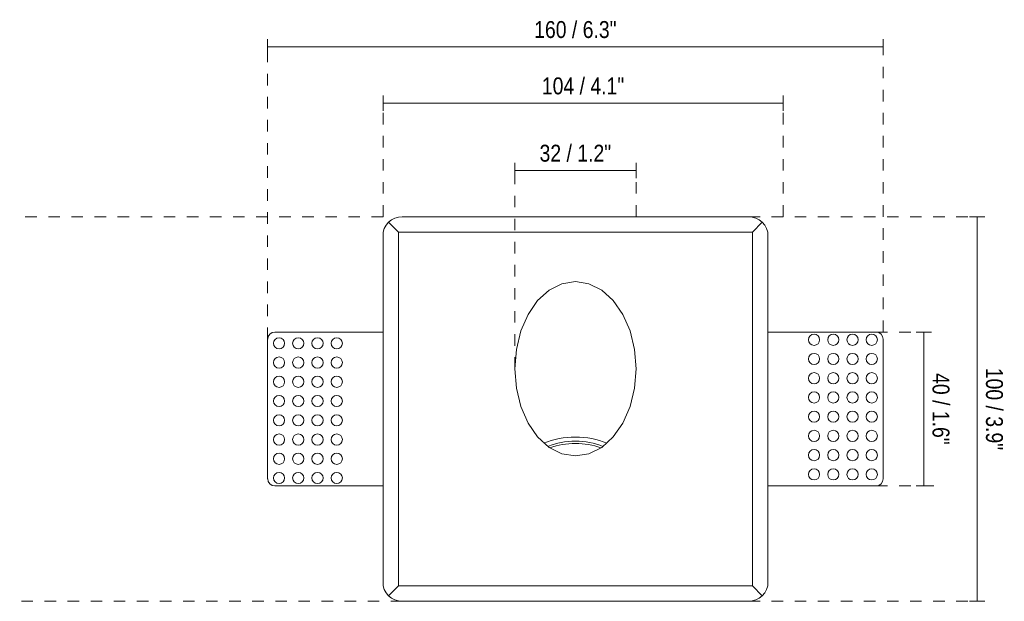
# Model space of a CAD drawing. Header units: millimetres. Extents: x -6724 to -5834, y 195 to 6736.
# Tile 1 of 5: x -6724 to -6468, y 250 to 401. Entities that reach past the tile are written whole.
import ezdxf

# ---------------------------------------------------------------- set-up
doc = ezdxf.new("R2010")
doc.units = ezdxf.units.MM
doc.linetypes.add('Dash', pattern=[6, 3, -3])
for name, color, linetype, lineweight in [('Cotas', 7, 'Continuous', 9), ('Cotas-2', 7, 'Continuous', 9), ('Luminarias', 7, 'Continuous', 20)]:
    doc.layers.add(name, color=color, linetype=linetype, lineweight=lineweight)
doc.layers.add('Lighthing Fixture Dim Grey Dash', color=7, linetype='Dash', lineweight=9, true_color=0xd2d2d2)
doc.styles.add('Arial Narrow', font='ARIALN.TTF', dxfattribs={"height": 4.4})
doc.dimstyles.new('FARO_-_2_2mm_Arial_Narrow_mm_Inch_Right', dxfattribs={"dimscale": 304.8, "dimtxt": 4.503096, "dimasz": 0, "dimexe": 0.006562, "dimexo": 0.0625, "dimgap": 0.003281, "dimtad": 1, "dimdec": 0, "dimzin": 0, "dimdsep": 46, "dimtxsty": 'Arial Narrow', "dimblk1": 'NONE', "dimblk2": 'NONE', "dimsah": 1, "dimcen": 0.09, "dimadec": 0, "dimazin": 0, "dimtfac": 1, "dimtdec": 4, "dimtix": 1, "dimtmove": 0, "dimatfit": 3, "dimfxl": 0.006562, "dimfxlon": 1, "dimtvp": 1, "dimtolj": 1, "dimtzin": 0, "dimarcsym": 2})

# ---------------------------------------------------------------- blocks, each defined once
blk = doc.blocks.new('63425 - 63490 PLAS-4 White recessed lamp-612560-Alzado_PDF')
at = {"layer": 'Luminarias'}
for p, q in [((-6628.06, 348.56), (-6625.5, 346)), ((-6624.5, 350), (-6534.5, 350)), ((-6533.5, 346), (-6530.93, 348.56)), ((-6629.5, 254), (-6629.5, 346)), ((-6625.5, 346), (-6533.5, 346)), ((-6625.5, 346), (-6625.5, 254)), ((-6533.5, 254), (-6533.5, 346)), ((-6529.5, 346), (-6529.5, 254)), ((-6657.64, 320), (-6631.5, 320)), ((-6629.5, 320), (-6631.5, 320)), ((-6527.5, 320), (-6529.5, 320)), ((-6527.5, 320), (-6501.35, 320)), ((-6659.5, 281.85), (-6659.5, 318.15)), ((-6499.5, 281.85), (-6499.5, 318.15)), ((-6631.5, 280), (-6657.64, 280)), ((-6631.5, 280), (-6629.5, 280)), ((-6529.5, 280), (-6527.5, 280)), ((-6501.35, 280), (-6527.5, 280)), ((-6625.5, 254), (-6628.06, 251.44)), ((-6625.5, 254), (-6533.5, 254)), ((-6530.93, 251.44), (-6533.5, 254)), ((-6624.5, 250), (-6534.5, 250))]:
    blk.add_line(p, q, dxfattribs=at)
at = {"layer": 'Luminarias', "flags": 128}
for points in [[(-6629.5, 346), (-6629.19, 346.94), (-6628.7, 347.81), (-6628.06, 348.56)], [(-6624.5, 350), (-6625.47, 349.91), (-6626.42, 349.63), (-6627.29, 349.17), (-6628.06, 348.56)], [(-6530.93, 348.56), (-6531.7, 349.17), (-6532.58, 349.63), (-6533.52, 349.91), (-6534.5, 350)], [(-6530.93, 348.56), (-6530.29, 347.81), (-6529.81, 346.94), (-6529.5, 346)], [(-6595.25, 310.46), (-6594.85, 315.5), (-6593.69, 320.29), (-6591.81, 324.59), (-6589.32, 328.18), (-6586.33, 330.88), (-6583, 332.56), (-6579.5, 333.13), (-6575.99, 332.56), (-6572.66, 330.88), (-6569.68, 328.18), (-6567.18, 324.59), (-6565.31, 320.29), (-6564.14, 315.5), (-6563.75, 310.46)], [(-6563.75, 310.46), (-6564.14, 305.41), (-6565.31, 300.62), (-6567.18, 296.32), (-6569.68, 292.73), (-6572.66, 290.03), (-6575.99, 288.35), (-6579.5, 287.78), (-6583, 288.35), (-6586.33, 290.03), (-6589.32, 292.73), (-6591.81, 296.32), (-6593.69, 300.62), (-6594.85, 305.41), (-6595.25, 310.46)], [(-6628.06, 251.44), (-6628.7, 252.19), (-6629.19, 253.06), (-6629.5, 254)], [(-6529.5, 254), (-6529.81, 253.06), (-6530.29, 252.19), (-6530.93, 251.44)], [(-6628.06, 251.44), (-6627.29, 250.83), (-6626.42, 250.37), (-6625.47, 250.09), (-6624.5, 250)], [(-6534.5, 250), (-6533.52, 250.09), (-6532.58, 250.37), (-6531.7, 250.83), (-6530.93, 251.44)]]:
    blk.add_lwpolyline(points, dxfattribs=at)
at = {"layer": 'Luminarias'}
for centre, radius, start, end in [((-6657.64, 318.15), 1.85, 90, 180), ((-6501.35, 318.15), 1.85, 360, 90), ((-6656.54, 317.08), 1.46, 0, 180), ((-6651.54, 317.08), 1.46, 0, 180), ((-6646.54, 317.08), 1.46, 0, 180), ((-6641.54, 317.08), 1.46, 0, 180), ((-6517.47, 318.01), 1.46, 0, 180), ((-6517.47, 318.01), 1.46, 180, 360), ((-6512.47, 318.01), 1.46, 360, 180), ((-6512.47, 318.01), 1.46, 180, 360), ((-6507.47, 318.01), 1.46, 0, 180), ((-6507.47, 318.01), 1.46, 180, 360), ((-6502.47, 318.01), 1.46, 0, 180), ((-6502.47, 318.01), 1.46, 180, 0), ((-6656.54, 317.08), 1.46, 180, 0), ((-6651.54, 317.08), 1.46, 180, 360), ((-6646.54, 317.08), 1.46, 180, 0), ((-6641.54, 317.08), 1.46, 180, 360), ((-6656.54, 312.08), 1.46, 0, 180), ((-6651.54, 312.08), 1.46, 0, 180), ((-6646.54, 312.08), 1.46, 0, 180), ((-6641.54, 312.08), 1.46, 0, 180), ((-6517.47, 313.01), 1.46, 360, 180), ((-6517.47, 313.01), 1.46, 180, 360), ((-6512.47, 313.01), 1.46, 0, 180), ((-6512.47, 313.01), 1.46, 180, 360), ((-6507.47, 313.01), 1.46, 360, 180), ((-6507.47, 313.01), 1.46, 180, 360), ((-6502.47, 313.01), 1.46, 360, 180), ((-6502.47, 313.01), 1.46, 180, 360), ((-6656.54, 312.08), 1.46, 180, 360), ((-6651.54, 312.08), 1.46, 180, 360), ((-6646.54, 312.08), 1.46, 180, 360), ((-6641.54, 312.08), 1.46, 180, 360), ((-6656.54, 307.08), 1.46, 360, 180), ((-6651.54, 307.08), 1.46, 0, 180), ((-6646.54, 307.08), 1.46, 0, 180), ((-6641.54, 307.08), 1.46, 0, 180), ((-6517.47, 308.01), 1.46, 0, 180), ((-6517.47, 308.01), 1.46, 180, 0), ((-6512.47, 308.01), 1.46, 360, 180), ((-6512.47, 308.01), 1.46, 180, 360), ((-6507.47, 308.01), 1.46, 0, 180), ((-6507.47, 308.01), 1.46, 180, 360), ((-6502.47, 308.01), 1.46, 0, 180), ((-6502.47, 308.01), 1.46, 180, 360), ((-6656.54, 307.08), 1.46, 180, 360), ((-6651.54, 307.08), 1.46, 180, 360), ((-6646.54, 307.08), 1.46, 180, 0), ((-6641.54, 307.08), 1.46, 180, 360), ((-6656.54, 302.08), 1.46, 360, 180), ((-6656.54, 302.08), 1.46, 180, 360), ((-6651.54, 302.08), 1.46, 0, 180), ((-6651.54, 302.08), 1.46, 180, 0), ((-6646.54, 302.08), 1.46, 360, 180), ((-6646.54, 302.08), 1.46, 180, 360), ((-6641.54, 302.08), 1.46, 360, 180), ((-6641.54, 302.08), 1.46, 180, 360), ((-6517.47, 303.01), 1.46, 360, 180), ((-6517.47, 303.01), 1.46, 180, 360), ((-6512.47, 303.01), 1.46, 0, 180), ((-6512.47, 303.01), 1.46, 180, 360), ((-6507.47, 303.01), 1.46, 0, 180), ((-6507.47, 303.01), 1.46, 180, 360), ((-6502.47, 303.01), 1.46, 0, 180), ((-6502.47, 303.01), 1.46, 180, 360), ((-6517.47, 298), 1.46, 0, 180), ((-6512.47, 298), 1.46, 0, 180), ((-6507.47, 298), 1.46, 360, 180), ((-6502.47, 298), 1.46, 0, 180), ((-6656.54, 297.06), 1.46, 0, 180), ((-6656.54, 297.06), 1.46, 180, 0), ((-6651.54, 297.06), 1.46, 0, 180), ((-6651.54, 297.06), 1.46, 180, 0), ((-6646.54, 297.06), 1.46, 0, 180), ((-6646.54, 297.06), 1.46, 180, 360), ((-6641.54, 297.06), 1.46, 360, 180), ((-6641.54, 297.06), 1.46, 180, 360), ((-6517.47, 298), 1.46, 180, 360), ((-6512.47, 298), 1.46, 180, 0), ((-6507.47, 298), 1.46, 180, 360), ((-6502.47, 298), 1.46, 180, 360), ((-6517.47, 293), 1.46, 0, 180), ((-6512.47, 293), 1.46, 0, 180), ((-6507.47, 293), 1.46, 0, 180), ((-6502.47, 293), 1.46, 360, 180), ((-6656.54, 292.06), 1.46, 0, 180), ((-6656.54, 292.06), 1.46, 180, 360), ((-6651.54, 292.06), 1.46, 0, 180), ((-6651.54, 292.06), 1.46, 180, 0), ((-6646.54, 292.06), 1.46, 0, 180), ((-6646.54, 292.06), 1.46, 180, 0), ((-6641.54, 292.06), 1.46, 0, 180), ((-6641.54, 292.06), 1.46, 180, 360), ((-6517.47, 293), 1.46, 180, 360), ((-6512.47, 293), 1.46, 180, 360), ((-6507.47, 293), 1.46, 180, 360), ((-6502.47, 293), 1.46, 180, 360), ((-6517.47, 288), 1.46, 0, 180), ((-6512.47, 288), 1.46, 360, 180), ((-6507.47, 288), 1.46, 0, 180), ((-6502.47, 288), 1.46, 360, 180), ((-6656.54, 287.06), 1.46, 0, 180), ((-6656.54, 287.06), 1.46, 180, 360), ((-6651.54, 287.06), 1.46, 0, 180), ((-6651.54, 287.06), 1.46, 180, 360), ((-6646.54, 287.06), 1.46, 0, 180), ((-6646.54, 287.06), 1.46, 180, 360), ((-6641.54, 287.06), 1.46, 0, 180), ((-6641.54, 287.06), 1.46, 180, 360), ((-6517.47, 288), 1.46, 180, 360), ((-6512.47, 288), 1.46, 180, 360), ((-6507.47, 288), 1.46, 180, 360), ((-6502.47, 288), 1.46, 180, 360), ((-6517.47, 283), 1.46, 360, 180), ((-6512.47, 283), 1.46, 360, 180), ((-6507.47, 283), 1.46, 0, 180), ((-6502.47, 283), 1.46, 360, 180), ((-6657.64, 281.85), 1.85, 180, 270), ((-6656.54, 282.06), 1.46, 360, 180), ((-6656.54, 282.06), 1.46, 180, 360), ((-6651.54, 282.06), 1.46, 0, 180), ((-6651.54, 282.06), 1.46, 180, 360), ((-6646.54, 282.06), 1.46, 0, 180), ((-6646.54, 282.06), 1.46, 180, 360), ((-6641.54, 282.06), 1.46, 0, 180), ((-6641.54, 282.06), 1.46, 180, 360), ((-6517.47, 283), 1.46, 180, 360), ((-6512.47, 283), 1.46, 180, 360), ((-6507.47, 283), 1.46, 180, 0), ((-6502.47, 283), 1.46, 180, 360), ((-6501.35, 281.85), 1.85, 270, 360)]:
    blk.add_arc(centre, radius, start, end, dxfattribs=at)
for centre, major_axis, start_param, end_param in [((-6579.5, 281.79), (-15.73, 0), 4.712389, 5.26037), ((-6579.5, 281.79), (15.73, 0), 1.022815, 1.570796), ((-6579.5, 281.79), (14.16, 0), 1.570796, 2.09989), ((-6579.5, 281.21), (-14.15, 0), 4.712389, 5.198276), ((-6579.5, 281.79), (-14.16, 0), 4.183295, 4.712389), ((-6579.5, 281.21), (14.15, 0), 1.08491, 1.570796)]:
    blk.add_ellipse(centre, major_axis=major_axis, ratio=0.694658, start_param=start_param, end_param=end_param, dxfattribs=at)
blk = doc.blocks.new('DIMBLOCK1-Alzado_PDF')
at = {"layer": 'Cotas-2', "color": 251, "true_color": 0x5b5b5b}
for p, q in [((-6488.96, 320), (-6490.96, 320)), ((-6488.96, 280), (-6488.96, 320)), ((-6488.96, 320), (-6486.96, 320)), ((-6488.96, 280), (-6490.96, 280)), ((-6488.96, 280), (-6486.96, 280))]:
    blk.add_line(p, q, dxfattribs=at)
at = {"layer": 'Cotas-2', "color": 0, "insert": (-6482.27, 309.33), "char_height": 4.4, "width": 22.3868, "attachment_point": 1, "rotation": 270, "line_spacing_factor": 0.974696, "style": 'Arial Narrow'}
blk.add_mtext('40 / 1.6"', dxfattribs=at)
blk = doc.blocks.new('_None')
blk = doc.blocks.new('DIMBLOCK2-Alzado_PDF')
at = {"layer": 'Cotas-2', "color": 251, "true_color": 0x5b5b5b}
for p, q in [((-6475.07, 350), (-6477.07, 350)), ((-6475.07, 250), (-6475.07, 350)), ((-6475.07, 350), (-6473.07, 350)), ((-6475.07, 250), (-6477.07, 250)), ((-6475.07, 250), (-6473.07, 250))]:
    blk.add_line(p, q, dxfattribs=at)
at = {"layer": 'Cotas-2', "color": 0, "insert": (-6468.38, 310.72), "char_height": 4.4, "width": 25.732, "attachment_point": 1, "rotation": 270, "line_spacing_factor": 0.974696, "style": 'Arial Narrow'}
blk.add_mtext('100 / 3.9"', dxfattribs=at)
blk = doc.blocks.new('DIMBLOCK3-Alzado_PDF')
at = {"layer": 'Cotas-2', "color": 251, "true_color": 0x5b5b5b}
for p, q in [((-6659.5, 394.18), (-6659.5, 396.18)), ((-6659.5, 394.18), (-6499.5, 394.18)), ((-6659.5, 394.18), (-6659.5, 392.18)), ((-6499.5, 394.18), (-6499.5, 396.18)), ((-6499.5, 394.18), (-6499.5, 392.18))]:
    blk.add_line(p, q, dxfattribs=at)
at = {"layer": 'Cotas-2', "color": 0, "insert": (-6590.22, 400.87), "char_height": 4.4, "width": 25.732, "attachment_point": 1, "line_spacing_factor": 0.974696, "style": 'Arial Narrow'}
blk.add_mtext('160 / 6.3"', dxfattribs=at)
blk = doc.blocks.new('DIMBLOCK4-Alzado_PDF')
at = {"layer": 'Cotas-2', "color": 251, "true_color": 0x5b5b5b}
for p, q in [((-6629.5, 379.54), (-6629.5, 381.54)), ((-6525.5, 379.54), (-6525.5, 381.54)), ((-6629.5, 379.54), (-6525.5, 379.54)), ((-6629.5, 379.54), (-6629.5, 377.54)), ((-6525.5, 379.54), (-6525.5, 377.54))]:
    blk.add_line(p, q, dxfattribs=at)
at = {"layer": 'Cotas-2', "color": 0, "insert": (-6588.22, 386.22), "char_height": 4.4, "width": 25.732, "attachment_point": 1, "line_spacing_factor": 0.974696, "style": 'Arial Narrow'}
blk.add_mtext('104 / 4.1"', dxfattribs=at)
blk = doc.blocks.new('DIMBLOCK5-Alzado_PDF')
at = {"layer": 'Cotas-2', "color": 251, "true_color": 0x5b5b5b}
for p, q in [((-6595.25, 362.04), (-6595.25, 364.04)), ((-6563.75, 362.04), (-6563.75, 364.04)), ((-6595.25, 362.04), (-6563.75, 362.04)), ((-6595.25, 362.04), (-6595.25, 360.04)), ((-6563.75, 362.04), (-6563.75, 360.04))]:
    blk.add_line(p, q, dxfattribs=at)
at = {"layer": 'Cotas-2', "color": 0, "insert": (-6588.82, 368.72), "char_height": 4.4, "width": 22.3868, "attachment_point": 1, "line_spacing_factor": 0.974696, "style": 'Arial Narrow'}
blk.add_mtext('32 / 1.2"', dxfattribs=at)

msp = doc.modelspace()

# ---------------------------------------------------------------- linework, layer by layer
at = {"layer": 'Lighthing Fixture Dim Grey Dash'}
for p, q in [((-6499.5, 320), (-6499.5, 395)), ((-6659.5, 318.15), (-6659.5, 393.15)), ((-6629.5, 350), (-6629.5, 380)), ((-6525.5, 350), (-6525.5, 380)), ((-6595.25, 310.46), (-6595.25, 360.46)), ((-6563.75, 350), (-6563.75, 360.46)), ((-6629.5, 350), (-6723.95, 350)), ((-6534.5, 350), (-6474.5, 350)), ((-6501.35, 320), (-6489.42, 320)), ((-6501.35, 280), (-6486.35, 280)), ((-6624.5, 249.99), (-6723.95, 249.99)), ((-6534.5, 250), (-6474.5, 250))]:
    msp.add_line(p, q, dxfattribs=at)

# ---------------------------------------------------------------- block references
at = {"layer": 'Luminarias'}
msp.add_blockref('63425 - 63490 PLAS-4 White recessed lamp-612560-Alzado_PDF', (0, 0), dxfattribs=at)

# ---------------------------------------------------------------- dimensions: what is measured, and where the dimension line sits
at = {"layer": 'Cotas', "color": 251, "true_color": 0x5b5b5b}
for base, p1, p2, override, picture, middle in [((-6499.5, 394.18), (-6659.5, 392.18), (-6499.5, 392.18), {"dimpost": '<>', "dimfxl": 160}, 'DIMBLOCK3-Alzado_PDF', (-6579.5, 398.03)), ((-6525.5, 379.54), (-6629.5, 377.54), (-6525.5, 377.54), {"dimpost": '<>', "dimfxl": 104}, 'DIMBLOCK4-Alzado_PDF', (-6577.5, 383.38)), ((-6563.74570468, 362.03592804), (-6595.24570468, 360.03592804), (-6563.74570468, 360.03592804), {"dimpost": '<>', "dimfxl": 31.5}, 'DIMBLOCK5-Alzado_PDF', (-6579.49570468, 365.88422274))]:
    dim = msp.add_linear_dim(base=base, p1=p1, p2=p2, dimstyle='FARO_-_2_2mm_Arial_Narrow_mm_Inch_Right', override=override, dxfattribs=at)
    dim.commit()
    dim.dimension.update_dxf_attribs({"geometry": picture, "text_midpoint": middle})
for base, p1, p2, override, picture, middle in [((-6475.07, 350), (-6473.07, 250), (-6473.07, 350), {"dimtad": 4, "dimpost": '<>', "dimfxl": 100}, 'DIMBLOCK2-Alzado_PDF', (-6471.22, 300)), ((-6488.96, 320), (-6486.96, 280), (-6490.96, 320), {"dimtad": 4, "dimpost": '<>', "dimfxl": 40.199502}, 'DIMBLOCK1-Alzado_PDF', (-6485.11, 300))]:
    dim = msp.add_linear_dim(base=base, p1=p1, p2=p2, angle=90, dimstyle='FARO_-_2_2mm_Arial_Narrow_mm_Inch_Right', override=override, dxfattribs=at)
    dim.commit()
    dim.dimension.update_dxf_attribs({"geometry": picture, "text_midpoint": middle})

doc.saveas('drawing.dxf')
